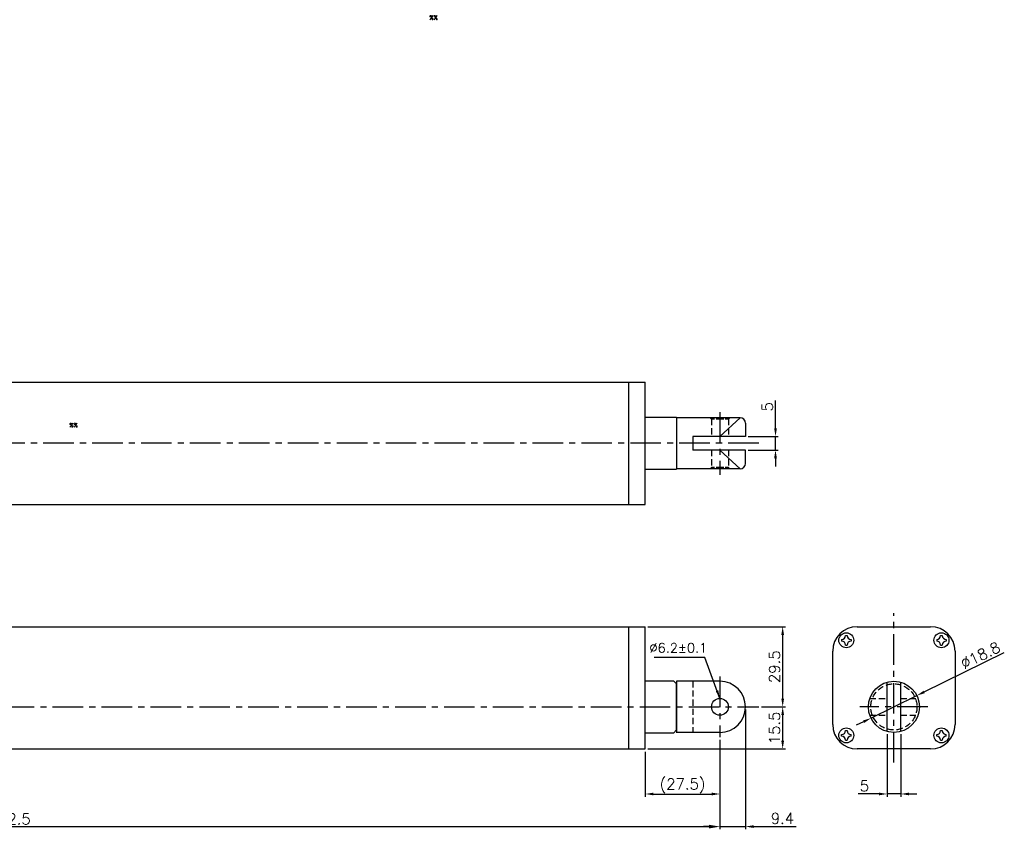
# Model space of a CAD drawing. Extents: x -97 to 627, y -103 to 357.
# Tile 3 of 3: x 265 to 627, y 59 to 357. Entities that reach past the tile are written whole.
import ezdxf

# ---------------------------------------------------------------- set-up
doc = ezdxf.new("R2010")
doc.units = 0
doc.header["$LTSCALE"] = 9
doc.header["$MEASUREMENT"] = 0
doc.header["$PDMODE"] = 3
doc.linetypes.add('CENTER', pattern=[2, 1.25, -0.25, 0.25, -0.25])
doc.linetypes.add('HIDDEN', pattern=[0.375, 0.25, -0.125])
doc.layers.get('0').update_dxf_attribs({"linetype": 'CONTINUOUS'})
doc.layers.get('DEFPOINTS').update_dxf_attribs({"linetype": 'CONTINUOUS'})
for name, color, linetype in [('CE', 2, 'CENTER'), ('DIM', 4, 'CONTINUOUS'), ('DIM0', 4, 'CONTINUOUS'), ('HID', 1, 'HIDDEN'), ('HIDDEN', 7, 'HIDDEN')]:
    doc.layers.add(name, color=color, linetype=linetype)
doc.styles.get("Standard").update_dxf_attribs({"font": 'txt.shx'})
doc.dimstyles.new('STANDARD$0', dxfattribs={"dimtxt": 3, "dimasz": 2, "dimexe": 1, "dimexo": 1, "dimgap": 0.8, "dimtad": 1, "dimtxsty": 'STANDARD', "dimblk1": 'CLOSED', "dimblk2": 'CLOSED', "dimsah": 1, "dimcen": 1, "dimclrd": 256, "dimclre": 256, "dimclrt": 256, "dimazin": 3, "dimtp": 0.3, "dimtfac": 0.8, "dimtmove": 0, "dimatfit": 3, "dimtolj": 1})
doc.dimstyles.new('W_8', dxfattribs={"dimtxt": 8, "dimasz": 3, "dimexe": 3, "dimexo": 3, "dimgap": 2.5, "dimtad": 1, "dimdec": 3, "dimtxsty": 'STANDARD', "dimblk1": 'OPEN', "dimblk2": 'OPEN', "dimsah": 1, "dimcen": -2.5, "dimclrd": 256, "dimclre": 256, "dimclrt": 256, "dimazin": 3, "dimtfac": 0.8, "dimtmove": 0, "dimatfit": 3, "dimtolj": 1})

# ---------------------------------------------------------------- blocks, each defined once
blk = doc.blocks.new('*D16')
at = {"layer": 'DEFPOINTS', "color": 0}
for p in [(531.97, 203.73), (543.01, 203.73), (531.97, 198.73)]:
    blk.add_point(p, dxfattribs=at)
at = {"layer": 'DIM'}
for p, q in [((543.01, 206.73), (543.01, 217)), ((532.97, 203.73), (544.01, 203.73)), ((543.01, 198.73), (543.01, 203.73)), ((532.97, 198.73), (544.01, 198.73)), ((543.01, 195.73), (543.01, 192.73))]:
    blk.add_line(p, q, dxfattribs=at)
for points in [[(542.51, 206.73), (543.51, 206.73), (543.01, 203.73)], [(542.51, 195.73), (543.51, 195.73), (543.01, 198.73)]]:
    blk.add_solid(points, dxfattribs=at)
at = {"layer": 'DIM', "insert": (540.01, 214.66), "char_height": 4, "attachment_point": 5, "rotation": 90}
blk.add_mtext('\\A1;5', dxfattribs=at)
blk = doc.blocks.new('*D17')
at = {"layer": 'DEFPOINTS', "color": 0}
for p in [(595, 108.37), (578.12, 100.08)]:
    blk.add_point(p, dxfattribs=at)
at = {"layer": 'DIM'}
for p, q in [((597.69, 109.7), (627.18, 124.19)), ((578.12, 100.08), (595, 108.37)), ((575.43, 98.76), (572.74, 97.44))]:
    blk.add_line(p, q, dxfattribs=at)
for points in [[(597.47, 110.15), (597.91, 109.25), (595, 108.37)], [(575.21, 99.21), (575.65, 98.31), (578.12, 100.08)]]:
    blk.add_solid(points, dxfattribs=at)
at = {"layer": 'DIM', "insert": (618.38, 123.2), "char_height": 4, "attachment_point": 5, "rotation": 26.1657}
blk.add_mtext('\\A1;∅18.8', dxfattribs=at)
blk = doc.blocks.new('*D5')
at = {"layer": 'DEFPOINTS', "color": 0}
for p in [(495.07, 133.73), (545.65, 133.73), (536.86, 104.23)]:
    blk.add_point(p, dxfattribs=at)
at = {"layer": 'DIM'}
for p, q in [((496.07, 133.73), (546.65, 133.73)), ((545.65, 107.23), (545.65, 130.73)), ((537.86, 104.23), (546.65, 104.23))]:
    blk.add_line(p, q, dxfattribs=at)
for points in [[(545.15, 130.73), (546.15, 130.73), (545.65, 133.73)], [(545.15, 107.23), (546.15, 107.23), (545.65, 104.23)]]:
    blk.add_solid(points, dxfattribs=at)
at = {"layer": 'DIM', "insert": (542.65, 118.98), "char_height": 4, "attachment_point": 5, "rotation": 90}
blk.add_mtext('\\A1;29.5', dxfattribs=at)
blk = doc.blocks.new('*D6')
at = {"layer": 'DEFPOINTS', "color": 0}
for p in [(522.57, 90.67), (495.07, 88.73), (522.57, 72.16)]:
    blk.add_point(p, dxfattribs=at)
at = {"layer": 'DIM'}
for p, q in [((495.07, 87.73), (495.07, 71.16)), ((522.57, 89.67), (522.57, 71.16)), ((498.07, 72.16), (519.57, 72.16))]:
    blk.add_line(p, q, dxfattribs=at)
for points in [[(498.07, 72.66), (498.07, 71.66), (495.07, 72.16)], [(519.57, 72.66), (519.57, 71.66), (522.57, 72.16)]]:
    blk.add_solid(points, dxfattribs=at)
at = {"layer": 'DIM', "insert": (508.82, 75.16), "char_height": 4, "attachment_point": 5}
blk.add_mtext('\\A1;(27.5)', dxfattribs=at)
blk = doc.blocks.new('*D7')
at = {"layer": 'DEFPOINTS', "color": 0}
for p in [(536.86, 104.23), (545.65, 104.23), (495.07, 88.73)]:
    blk.add_point(p, dxfattribs=at)
at = {"layer": 'DIM'}
for p, q in [((537.86, 104.23), (546.65, 104.23)), ((545.65, 91.73), (545.65, 101.23)), ((496.07, 88.73), (546.65, 88.73))]:
    blk.add_line(p, q, dxfattribs=at)
for points in [[(545.15, 101.23), (546.15, 101.23), (545.65, 104.23)], [(545.15, 91.73), (546.15, 91.73), (545.65, 88.73)]]:
    blk.add_solid(points, dxfattribs=at)
at = {"layer": 'DIM', "insert": (542.65, 96.48), "char_height": 4, "attachment_point": 5, "rotation": 90}
blk.add_mtext('\\A1;15.5', dxfattribs=at)
blk = doc.blocks.new('*D8')
at = {"layer": 'DEFPOINTS', "color": 0}
for p in [(531.97, 104.23), (522.57, 93.07), (531.97, 60.17)]:
    blk.add_point(p, dxfattribs=at)
at = {"layer": 'DIM'}
for p, q in [((531.97, 103.23), (531.97, 59.17)), ((522.57, 92.07), (522.57, 59.17)), ((519.57, 60.17), (516.57, 60.17)), ((522.57, 60.17), (531.97, 60.17)), ((534.97, 60.17), (550.57, 60.17))]:
    blk.add_line(p, q, dxfattribs=at)
for points in [[(519.57, 60.67), (519.57, 59.67), (522.57, 60.17)], [(534.97, 60.67), (534.97, 59.67), (531.97, 60.17)]]:
    blk.add_solid(points, dxfattribs=at)
at = {"layer": 'DIM', "insert": (545.57, 63.17), "char_height": 4, "attachment_point": 5}
blk.add_mtext('\\A1;9.4', dxfattribs=at)
blk = doc.blocks.new('*D9')
at = {"layer": 'DEFPOINTS', "color": 0}
for p in [(584.06, 95.17), (589.06, 95.17), (584.06, 72.17)]:
    blk.add_point(p, dxfattribs=at)
at = {"layer": 'DIM'}
for p, q in [((584.06, 94.17), (584.06, 71.17)), ((589.06, 94.17), (589.06, 71.17)), ((581.06, 72.17), (573.39, 72.17)), ((589.06, 72.17), (584.06, 72.17)), ((592.06, 72.17), (595.06, 72.17))]:
    blk.add_line(p, q, dxfattribs=at)
for points in [[(581.06, 72.67), (581.06, 71.67), (584.06, 72.17)], [(592.06, 72.67), (592.06, 71.67), (589.06, 72.17)]]:
    blk.add_solid(points, dxfattribs=at)
at = {"layer": 'DIM', "insert": (575.73, 75.17), "char_height": 4, "attachment_point": 5}
blk.add_mtext('\\A1;5', dxfattribs=at)
blk = doc.blocks.new('*D18')
at = {"layer": 'DEFPOINTS', "color": 0}
for p in [(0.07, 100.43), (522.57, 93.07), (522.57, 60.16)]:
    blk.add_point(p, dxfattribs=at)
at = {"layer": 'DIM'}
for p, q in [((0.07, 99.43), (0.07, 59.16)), ((522.57, 92.07), (522.57, 59.16)), ((4.07, 60.16), (518.57, 60.16))]:
    blk.add_line(p, q, dxfattribs=at)
for points in [[(4.07, 60.83), (4.07, 59.5), (0.07, 60.16)], [(518.57, 60.83), (518.57, 59.5), (522.57, 60.16)]]:
    blk.add_solid(points, dxfattribs=at)
at = {"layer": 'DIM', "insert": (261.32, 62.96), "char_height": 4, "attachment_point": 5}
blk.add_mtext('\\A1;522.5', dxfattribs=at)

msp = doc.modelspace()

# ---------------------------------------------------------------- linework, layer by layer
for p, q in [((8.568, 223.7285), (495.068, 223.7285)), ((489.068, 178.7285), (489.068, 223.7285)), ((495.068, 178.7285), (495.068, 223.7285)), ((506.568, 210.7285), (495.068, 210.7285)), ((506.568, 210.7285), (506.568, 191.7285)), ((529.968, 210.6285), (506.568, 210.6285)), ((529.968, 210.6285), (522.568, 203.7285)), ((531.968, 208.6285), (531.968, 203.7285)), ((531.968, 203.7285), (512.568, 203.7285)), ((512.568, 203.7285), (512.568, 198.7285)), ((529.968, 191.8285), (522.568, 198.7285)), ((531.968, 193.8285), (531.968, 198.7285)), ((495.068, 191.7285), (506.568, 191.7285)), ((529.968, 191.8285), (506.568, 191.8285)), ((8.568, 178.7285), (495.068, 178.7285)), ((8.568, 133.7291), (495.068, 133.7291)), ((489.068, 124.7291), (489.068, 133.7291)), ((495.068, 124.7291), (495.068, 133.7291)), ((568.7594, 130.4791), (569.3594, 130.4791)), ((573.0594, 133.7291), (600.0594, 133.7291)), ((603.7594, 130.4791), (604.3594, 130.4791)), ((567.3094, 129.0291), (567.3094, 128.4291)), ((568.7594, 126.9791), (569.3594, 126.9791)), ((570.8094, 129.0291), (570.8094, 128.4291)), ((602.3094, 129.0291), (602.3094, 128.4291)), ((603.7594, 126.9791), (604.3594, 126.9791)), ((605.8094, 129.0291), (605.8094, 128.4291)), ((489.068, 97.7291), (489.068, 124.7291)), ((495.068, 97.7291), (495.068, 124.7291)), ((564.0594, 97.7291), (564.0594, 124.7291)), ((609.0594, 124.7291), (609.0594, 97.7291)), ((505.568, 113.7291), (495.068, 113.7291)), ((505.568, 113.7291), (506.568, 112.7291)), ((506.568, 113.6291), (506.568, 94.7291)), ((522.568, 113.6291), (506.568, 113.6291)), ((506.568, 95.7291), (506.568, 112.7291)), ((506.568, 112.7291), (506.568, 94.8291)), ((506.568, 112.7291), (506.568, 94.8291)), ((584.0594, 95.1677), (584.0594, 113.2906)), ((589.0594, 95.1677), (589.0594, 113.2906)), ((489.068, 88.7291), (489.068, 97.7291)), ((495.068, 88.7291), (495.068, 97.7291)), ((495.068, 94.7291), (505.568, 94.7291)), ((505.568, 94.7291), (506.568, 95.7291)), ((522.568, 94.8291), (506.568, 94.8291)), ((568.7594, 95.4791), (569.3594, 95.4791)), ((603.7594, 95.4791), (604.3594, 95.4791)), ((567.3094, 93.4291), (567.3094, 94.0291)), ((568.7594, 91.9791), (569.3594, 91.9791)), ((570.8094, 93.4291), (570.8094, 94.0291)), ((602.3094, 93.4291), (602.3094, 94.0291)), ((603.7594, 91.9791), (604.3594, 91.9791)), ((605.8094, 93.4291), (605.8094, 94.0291)), ((8.568, 88.7291), (495.068, 88.7291)), ((600.0594, 88.7291), (573.0594, 88.7291))]:
    msp.add_line(p, q)
at = {"ltscale": 0.5}
msp.add_line((531.968, 198.7285), (512.568, 198.7285), dxfattribs=at)
for centre, radius in [((569.0594, 128.7291), 2.75), ((604.0594, 128.7291), 2.75), ((586.5594, 104.2291), 9.4), ((522.568, 104.2291), 3.1), ((569.0594, 93.7291), 2.75), ((604.0594, 93.7291), 2.75)]:
    msp.add_circle(centre, radius)
for centre, radius, start, end in [((529.968, 208.6285), 2, 0, 90), ((529.968, 193.8285), 2, 270, 0), ((573.0594, 124.7291), 9, 90, 180), ((567.3094, 130.4791), 1.45, 270, 0), ((570.8094, 130.4791), 1.45, 180, 270), ((600.0594, 124.7291), 9, 0, 90), ((602.3094, 130.4791), 1.45, 270, 0), ((605.8094, 130.4791), 1.45, 180, 270), ((567.3094, 126.9791), 1.45, 0, 90), ((570.8094, 126.9791), 1.45, 90, 180), ((602.3094, 126.9791), 1.45, 0, 90), ((605.8094, 126.9791), 1.45, 90, 180), ((522.568, 104.2291), 9.4, 270, 90), ((573.0594, 97.7291), 9, 180, 270), ((567.3094, 95.4791), 1.45, 270, 0), ((570.8094, 95.4791), 1.45, 180, 270), ((600.0594, 97.7291), 9, 270, 0), ((602.3094, 95.4791), 1.45, 270, 0), ((605.8094, 95.4791), 1.45, 180, 270), ((567.3094, 91.9791), 1.45, 0, 90), ((570.8094, 91.9791), 1.45, 90, 180), ((602.3094, 91.9791), 1.45, 0, 90), ((605.8094, 91.9791), 1.45, 90, 180)]:
    msp.add_arc(centre, radius, start, end)
at = {"layer": 'CE'}
for p, q in [((522.568, 212.723), (522.568, 189.5896)), ((536.8601, 201.2285), (-12.5353, 201.2285)), ((586.5594, 83.7291), (586.5594, 138.7291)), ((522.568, 115.3926), (522.568, 93.0657)), ((-10.932, 104.2291), (536.8601, 104.2291)), ((599.0594, 104.2291), (574.0594, 104.2291))]:
    msp.add_line(p, q, dxfattribs=at)
at = {"layer": 'HID'}
for p, q in [((519.468, 210.1285), (518.968, 210.6285)), ((519.468, 210.1285), (519.468, 203.7285)), ((525.668, 210.1285), (526.168, 210.6285)), ((525.668, 210.1285), (525.668, 203.7285)), ((519.468, 198.7285), (519.468, 192.3285)), ((525.668, 198.7285), (525.668, 192.3285)), ((519.468, 192.3285), (518.968, 191.8285)), ((525.668, 192.3285), (526.168, 191.8285)), ((512.568, 113.6291), (512.568, 94.8291)), ((577.6852, 107.3291), (584.0594, 107.3291)), ((589.0594, 107.3291), (595.4335, 107.3291)), ((577.6852, 101.1291), (584.0594, 101.1291)), ((589.0594, 101.1291), (595.4335, 101.1291))]:
    msp.add_line(p, q, dxfattribs=at)
at = {"layer": 'HID', "ltscale": 0.5}
for p, q in [((525.668, 210.1285), (519.468, 210.1285)), ((525.668, 192.3285), (519.468, 192.3285))]:
    msp.add_line(p, q, dxfattribs=at)
at = {"layer": 'HIDDEN'}
msp.add_circle((586.5594, 104.2291), 8.5, dxfattribs=at)

# ---------------------------------------------------------------- texts
at = {"layer": 'DIM', "insert": (517.9204, 125.9406), "char_height": 3.5, "attachment_point": 6}
msp.add_mtext('%%C6.2%%P0.1', dxfattribs=at)
at = {"layer": 'DIM0'}
for p in [(415.6842, 357.1112), (283.2603, 207.1271)]:
    msp.add_text('%%', height=1.5, dxfattribs=at).set_placement(p)

# ---------------------------------------------------------------- dimensions: what is measured, and where the dimension line sits
at = {"layer": 'DIM'}
dim = msp.add_linear_dim(base=(543.0055, 203.7285), p1=(531.968, 198.7285), p2=(531.968, 203.7285), angle=90, dimstyle='W_8', override={"dimtxt": 4, "dimexe": 1, "dimexo": 1, "dimgap": 1, "dimsah": 0, "dimtp": 0.2, "dimtdec": 3}, dxfattribs=at)
dim.commit()
dim.dimension.update_dxf_attribs({"geometry": '*D16', "text_midpoint": (543.0055, 214.6618), "dimtype": 160})
for base, p1, p2, picture, middle in [((545.6511, 133.7291), (536.8601, 104.2291), (495.068, 133.7291), '*D5', (542.6511, 118.9791)), ((545.6511, 104.2291), (495.068, 88.7291), (536.8601, 104.2291), '*D7', (542.6511, 96.4791))]:
    dim = msp.add_linear_dim(base=base, p1=p1, p2=p2, angle=90, dimstyle='W_8', override={"dimtxt": 4, "dimexe": 1, "dimexo": 1, "dimgap": 1, "dimsah": 0, "dimtp": 0.2, "dimtdec": 3}, dxfattribs=at)
    dim.commit()
    dim.dimension.update_dxf_attribs({"geometry": picture, "text_midpoint": middle})
dim = msp.add_diameter_dim_2p(p1=(578.1227, 100.084), p2=(594.9961, 108.3742), dimstyle='W_8', override={"dimtxt": 4, "dimexe": 1, "dimexo": 1, "dimgap": 1, "dimsah": 0, "dimtp": 0.2, "dimtdec": 3}, dxfattribs=at)
dim.commit()
dim.dimension.update_dxf_attribs({"geometry": '*D17', "text_midpoint": (619.7008, 120.5121), "dimtype": 163})
for base, p1, p2, dimstyle, override, picture, middle in [((531.968, 60.1711), (522.568, 93.0657), (531.968, 104.2291), 'W_8', {"dimtxt": 4, "dimexe": 1, "dimexo": 1, "dimgap": 1, "dimsah": 0, "dimtp": 0.2, "dimtdec": 3}, '*D8', (545.568, 60.1711)), ((522.568, 60.1645), (0.068, 100.4301), (522.568, 93.0657), 'STANDARD$0', {"dimtxt": 4, "dimasz": 4, "dimsah": 0}, '*D18', (261.318, 60.1645)), ((584.0594, 72.1735), (589.0594, 95.1677), (584.0594, 95.1677), 'W_8', {"dimtxt": 4, "dimexe": 1, "dimexo": 1, "dimgap": 1, "dimsah": 0, "dimtp": 0.2, "dimtdec": 3}, '*D9', (575.726, 72.1735))]:
    dim = msp.add_linear_dim(base=base, p1=p1, p2=p2, dimstyle=dimstyle, override=override, dxfattribs=at)
    dim.commit()
    dim.dimension.update_dxf_attribs({"geometry": picture, "text_midpoint": middle, "dimtype": 160})
dim = msp.add_linear_dim(base=(522.568, 72.1645), p1=(495.068, 88.7291), p2=(522.568, 90.6657), text='(<>)', dimstyle='W_8', override={"dimtxt": 4, "dimexe": 1, "dimexo": 1, "dimgap": 1, "dimsah": 0, "dimtp": 0.2, "dimtdec": 3}, dxfattribs=at)
dim.commit()
dim.dimension.update_dxf_attribs({"geometry": '*D6', "text_midpoint": (508.818, 75.1645)})

# ---------------------------------------------------------------- leaders
at = {"layer": 'DIM', "annotation_type": 0, "has_hookline": 1, "hookline_direction": 1, "text_width": 14.6667}
msp.add_leader([(522.5315, 107.3289), (517.0464, 122.3406), (514.0464, 122.3406)], dimstyle='W_8', override={"dimtxt": 4, "dimexe": 1, "dimexo": 1, "dimgap": 1, "dimtp": 0.2, "dimtdec": 3}, dxfattribs=at)

doc.saveas('drawing.dxf')
